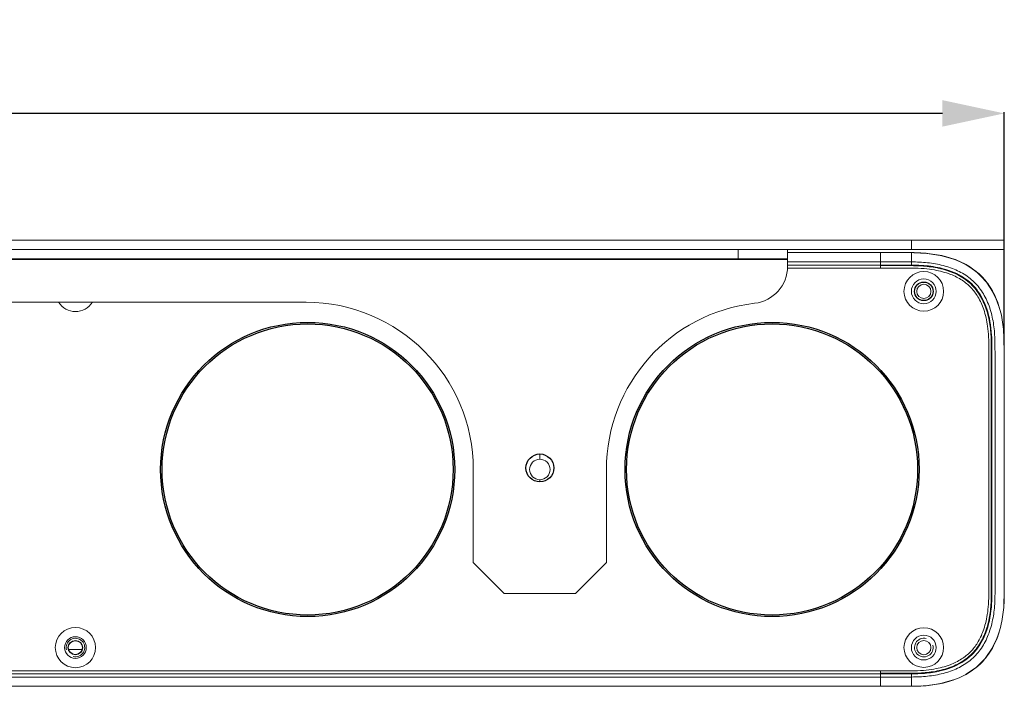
# Model space of a CAD drawing. Header units: millimetres. Extents: x 18546 to 26367, y -13731 to -7651.
# Tile 17 of 40: x 25054 to 25213, y -7810 to -7703. Entities that reach past the tile are written whole.
import ezdxf

# ---------------------------------------------------------------- set-up
doc = ezdxf.new("R2010")
doc.units = ezdxf.units.MM
doc.header["$LTSCALE"] = 50
doc.header["$PDMODE"] = 2
doc.layers.get('0').update_dxf_attribs({"lineweight": 18})
doc.layers.add('02___PRT_ALL_AXES', color=7, linetype='Continuous')
doc.layers.add('03___PRT_ALL_CURVES', color=7, linetype='Continuous')
doc.styles.get("Standard").update_dxf_attribs({"font": 'txt', "bigfont": 'gbcbig.shx'})
doc.dimstyles.new('DIMSTYLE_1', dxfattribs={"dimtxt": 3.5, "dimasz": 3.5, "dimexe": 0.18, "dimexo": 0.0625, "dimgap": 0.09, "dimtad": 1, "dimdsep": 46, "dimtxsty": 'Standard', "dimblk": '_FILLED', "dimblk1": '_FILLED', "dimblk2": '_FILLED', "dimcen": 0.09, "dimadec": 0, "dimazin": 0, "dimtp": 0.01, "dimtm": 0.01, "dimtfac": 1, "dimtofl": 0, "dimtmove": 0, "dimatfit": 3, "dimldrblk": '_FILLED', "dimfxl": 1, "dimtolj": 1, "dimarcsym": 0})

# ---------------------------------------------------------------- blocks, each defined once
blk = doc.blocks.new('_FILLED')
at = {"color": 0, "linetype": 'ByBlock'}
blk.add_solid([(0, 0), (-1, 0.214), (-1, -0.214)], dxfattribs=at)
blk = doc.blocks.new('*D40')
at = {"color": 0, "linetype": 'Continuous', "lineweight": -2, "ltscale": 0.6, "transparency": 16777216}
for p, q in [((24313.01, -7755.36), (24313.01, -7717.76)), ((25203.01, -7717.94), (24323.01, -7717.94)), ((25213.01, -7755.36), (25213.01, -7717.76))]:
    blk.add_line(p, q, dxfattribs=at)
at = {"layer": 'Defpoints', "color": 0, "linetype": 'Continuous', "ltscale": 0.6, "transparency": 16777216}
for p in [(24313.01, -7717.94), (24313.01, -7755.42), (25213.01, -7755.42)]:
    blk.add_point(p, dxfattribs=at)
at = {"color": 0, "linetype": 'Continuous', "lineweight": -2, "ltscale": 0.6, "transparency": 16777216, "xscale": 10, "yscale": 10, "zscale": 10, "rotation": 180}
blk.add_blockref('_FILLED', (24313.01, -7717.94), dxfattribs=at)
at = {"color": 0, "linetype": 'Continuous', "lineweight": -2, "ltscale": 0.6, "transparency": 16777216, "xscale": 10, "yscale": 10, "zscale": 10}
blk.add_blockref('_FILLED', (25213.01, -7717.94), dxfattribs=at)
at = {"color": 0, "linetype": 'Continuous', "ltscale": 0.6, "transparency": 16777216, "insert": (24763.01, -7711.35), "char_height": 13, "attachment_point": 5}
blk.add_mtext('\\A1;{\\fSimSun|b0|i0|c134|p2;900mm}', dxfattribs=at)

msp = doc.modelspace()

# ---------------------------------------------------------------- linework, layer by layer
at = {"color": 3, "linetype": 'Continuous'}
for p, q in [((24313.01, -7738.42), (25213.01, -7738.42)), ((24348.01, -7741.42), (25178.01, -7741.42)), ((25178.01, -7741.52), (24348.01, -7741.52)), ((25178.01, -7741.42), (25178.01, -7742.63)), ((25177.99, -7742.92), (25198.01, -7742.92)), ((24800.76, -7748.42), (25100.26, -7748.42)), ((25138.01, -7772.92), (25138.01, -7773.77)), ((25127.26, -7790.42), (25127.26, -7775.42)), ((25148.76, -7790.42), (25148.76, -7775.42)), ((25138.01, -7777.42), (25138.01, -7777.07)), ((25127.26, -7790.42), (25132.26, -7795.42)), ((25143.76, -7795.42), (25148.76, -7790.42)), ((25143.76, -7795.42), (25132.26, -7795.42)), ((25198.01, -7807.92), (24328.01, -7807.92))]:
    msp.add_line(p, q, dxfattribs=at)
at = {"color": 7, "linetype": 'Continuous'}
for p, q in [((25198.01, -7739.92), (25198.01, -7738.42)), ((25213.01, -7739.92), (25213.01, -7738.42)), ((25213.01, -7739.92), (24313.01, -7739.92)), ((25170.01, -7741.42), (25170.01, -7739.92)), ((25178.01, -7741.42), (25178.01, -7739.92)), ((25198.01, -7740.42), (25178.01, -7740.42)), ((25193.01, -7740.42), (25193.01, -7742.92)), ((25198.01, -7740.42), (25198.01, -7742.52)), ((25200.54, -7740.54), (25198.01, -7740.42)), ((25200.38, -7740.52), (25198.01, -7740.42)), ((25198.44, -7740.42), (25198.01, -7740.42)), ((25200.42, -7740.53), (25198.49, -7740.44)), ((25202.99, -7740.92), (25200.54, -7740.54)), ((25203.53, -7741.05), (25202.57, -7740.84)), ((25205.21, -7741.59), (25202.99, -7740.92)), ((25204.95, -7741.5), (25204.85, -7741.45)), ((25205.31, -7741.64), (25205.17, -7741.57)), ((25207.21, -7742.56), (25205.21, -7741.59)), ((25198.01, -7741.92), (25178.01, -7741.92)), ((25198.01, -7742.42), (25178.01, -7742.42)), ((25198.01, -7742.52), (25193.01, -7742.52)), ((25208.86, -7743.79), (25207.19, -7742.55)), ((25209.99, -7745.01), (25208.86, -7743.79)), ((25211.06, -7746.56), (25209.91, -7744.88)), ((25210.33, -7745.42), (25210.13, -7745.16)), ((25210.62, -7745.83), (25210.33, -7745.42)), ((25211.47, -7747.34), (25210.36, -7745.46)), ((25211.35, -7747.1), (25210.49, -7745.64)), ((25210.92, -7746.31), (25210.62, -7745.83)), ((25211.1, -7746.62), (25210.92, -7746.31)), ((25211.94, -7748.47), (25211.06, -7746.56)), ((25211.46, -7747.32), (25211.1, -7746.62)), ((25211.3, -7747.01), (25211.48, -7747.36)), ((25211.92, -7748.43), (25211.35, -7747.1)), ((25211.52, -7747.44), (25211.46, -7747.32)), ((25212.24, -7749.4), (25211.47, -7747.34)), ((25212.24, -7749.4), (25211.92, -7748.43)), ((25212.09, -7749.01), (25211.94, -7748.47)), ((25212.26, -7749.46), (25212.09, -7748.91)), ((25213.01, -7795.42), (25213.01, -7755.41)), ((25212.91, -7797.66), (25213.01, -7795.42)), ((25211.69, -7803.01), (25212.08, -7801.94)), ((25211.78, -7802.79), (25212.18, -7801.66)), ((25211.94, -7802.37), (25212.01, -7802.13)), ((25211.06, -7804.28), (25211.94, -7802.37)), ((25211.1, -7804.22), (25211.69, -7803.01)), ((25211.23, -7803.97), (25211.78, -7802.79)), ((25064.16, -7804.46), (25061.86, -7804.46)), ((25209.91, -7805.96), (25211.06, -7804.28)), ((25210.92, -7804.49), (25211.23, -7803.97)), ((25210.94, -7804.5), (25211.1, -7804.22)), ((25208.47, -7807.39), (25209.91, -7805.96)), ((25209.26, -7806.67), (25209.65, -7806.26)), ((25209.65, -7806.26), (25209.93, -7805.94)), ((24328.01, -7808.42), (25198.01, -7808.42)), ((25193.01, -7807.92), (25193.01, -7810.42)), ((25193.01, -7808.32), (25198.01, -7808.32)), ((25198.01, -7810.42), (25198.01, -7808.32)), ((25206.76, -7808.54), (25206.77, -7808.53)), ((24328.01, -7808.92), (25198.01, -7808.92)), ((25200.4, -7810.32), (25202.72, -7809.98)), ((25202.72, -7809.98), (25204.8, -7809.4)), ((24328.01, -7810.42), (25198.01, -7810.42)), ((25198.01, -7810.42), (25200.4, -7810.32)), ((25198.01, -7810.42), (25200.11, -7810.33)), ((25198.03, -7810.42), (25199.68, -7810.37))]:
    msp.add_line(p, q, dxfattribs=at)
for points in [[(25200.38, -7740.52), (25200.02, -7740.49), (25199.52, -7740.46), (25198.99, -7740.44), (25198.44, -7740.42)], [(25204.85, -7741.45), (25202.72, -7740.86), (25202.57, -7740.84)], [(25205.17, -7741.57), (25202.89, -7740.9), (25202.71, -7740.87)], [(25205.41, -7741.68), (25204.71, -7741.4), (25203.53, -7741.05)], [(25209.91, -7744.88), (25208.47, -7743.45), (25206.78, -7742.32)], [(25210.36, -7745.46), (25208.93, -7743.85), (25207.21, -7742.56)], [(25209.92, -7744.9), (25209.65, -7744.58), (25209.25, -7744.16)], [(25211.23, -7746.87), (25210.16, -7745.19), (25210.13, -7745.16)], [(25212.09, -7748.91), (25211.91, -7748.39), (25211.72, -7747.9), (25211.52, -7747.44)], [(25213.01, -7755.42), (25212.9, -7752.9), (25212.88, -7752.78)], [(25212.91, -7797.66), (25212.96, -7797.11), (25213.01, -7795.42)], [(25208.67, -7807.22), (25209.69, -7806.22), (25209.7, -7806.2)], [(25206.77, -7808.53), (25206.77, -7808.53), (25208.47, -7807.39)], [(25206.79, -7808.49), (25207.49, -7808.1), (25208.67, -7807.22)], [(25200.75, -7810.27), (25202.72, -7809.98), (25204.81, -7809.4)], [(25200.94, -7810.25), (25201.47, -7810.19), (25203.13, -7809.89), (25203.95, -7809.65)], [(25198.01, -7810.42), (25198.44, -7810.42), (25199, -7810.4), (25199.52, -7810.38), (25199.68, -7810.37)]]:
    msp.add_lwpolyline(points, dxfattribs=at)
at = {"color": 3, "linetype": 'Continuous'}
for centre, radius in [((25200.01, -7746.67), 3.2), ((25138.01, -7775.42), 1.65), ((25063.01, -7804.17), 3.25), ((25200.01, -7804.17), 3.2)]:
    msp.add_circle(centre, radius, dxfattribs=at)
at = {"color": 7, "linetype": 'Continuous'}
for centre, radius in [((25200.01, -7746.67), 2), ((25200.01, -7746.67), 1.15), ((25200.01, -7804.17), 2), ((25063.01, -7804.17), 1.75), ((25200.01, -7804.17), 1.15)]:
    msp.add_circle(centre, radius, dxfattribs=at)
at = {"color": 3, "linetype": 'Continuous'}
for centre, radius, start, end in [((25172.01, -7742.63), 6, 276.525, 0), ((25198, -7770.76), 27.84, 89.8132, 89.9729), ((25063.01, -7746.67), 3.25, 212.6844, 327.3156), ((25100.26, -7775.42), 27, 0, 90), ((25175.76, -7775.42), 27, 96.525, 180)]:
    msp.add_arc(centre, radius, start, end, dxfattribs=at)
at = {"color": 7, "linetype": 'Continuous'}
msp.add_arc((25198.03, -7768.18), 25.76, 86.4948, 90.0317, dxfattribs=at)
at = {"color": 2, "linetype": 'Continuous'}
for centre, start, end in [((25200.01, -7746.67), 75, 15), ((25063.01, -7804.17), 255, 195), ((25200.01, -7804.17), 75, 15)]:
    msp.add_arc(centre, 1.5, start, end, dxfattribs=at)
at = {"color": 7, "linetype": 'Continuous'}
for points, knots in [([(25213.01, -7755.42), (25213, -7754.91), (25212.98, -7753.9), (25212.82, -7751.88), (25212.44, -7749.88), (25211.77, -7747.96), (25211.11, -7746.58), (25210.28, -7745.29), (25209.28, -7744.14), (25208.13, -7743.15), (25206.43, -7742.04), (25204.05, -7741.09), (25201.05, -7740.52), (25199.02, -7740.42), (25198.01, -7740.42)], [0, 0, 0, 0, 0.062586, 0.125078, 0.24979, 0.312484, 0.37529, 0.437875, 0.500275, 0.562654, 0.625023, 0.749917, 0.875191, 1, 1, 1, 1]), ([(25198.01, -7741.92), (25198.88, -7741.92), (25200.18, -7741.98), (25201.89, -7742.21), (25203.13, -7742.48), (25204.33, -7742.84), (25205.47, -7743.31), (25206.54, -7743.89), (25207.52, -7744.58), (25208.4, -7745.39), (25209.16, -7746.32), (25209.81, -7747.34), (25210.52, -7748.82), (25211.01, -7750.42), (25211.31, -7752.08), (25211.44, -7753.37), (25211.5, -7754.69), (25211.51, -7756.04), (25211.51, -7757.4), (25211.51, -7758.78), (25211.51, -7760.17), (25211.51, -7762.02), (25211.51, -7764.33), (25211.51, -7767.1), (25211.51, -7770.8), (25211.51, -7775.41), (25211.51, -7780.03), (25211.51, -7783.73), (25211.51, -7786.51), (25211.51, -7788.83), (25211.51, -7790.68), (25211.51, -7792.06), (25211.51, -7793.44), (25211.51, -7794.8), (25211.51, -7796.14), (25211.45, -7797.46), (25211.31, -7798.75), (25211.01, -7800.42), (25210.4, -7802.4), (25209.42, -7804.21), (25208.4, -7805.44), (25207.52, -7806.25), (25206.55, -7806.95), (25205.48, -7807.53), (25204.34, -7808), (25202.73, -7808.48), (25200.61, -7808.84), (25198.88, -7808.92), (25198.01, -7808.92)], [0, 0, 0, 0, 0.031021, 0.046357, 0.061509, 0.076442, 0.091116, 0.105531, 0.119751, 0.133891, 0.148089, 0.162468, 0.177061, 0.206743, 0.221906, 0.237342, 0.253068, 0.269084, 0.285351, 0.301798, 0.318336, 0.334884, 0.367943, 0.400965, 0.433964, 0.499951, 0.566, 0.599056, 0.632134, 0.665233, 0.681791, 0.698328, 0.714754, 0.730973, 0.746933, 0.76265, 0.778143, 0.793385, 0.823078, 0.851833, 0.866009, 0.880174, 0.894418, 0.90882, 0.923459, 0.938369, 0.968905, 1, 1, 1, 1]), ([(25198.01, -7808.32), (25198.87, -7808.32), (25200.58, -7808.24), (25202.69, -7807.88), (25204.33, -7807.37), (25205.51, -7806.85), (25206.61, -7806.2), (25207.61, -7805.39), (25208.48, -7804.44), (25209.2, -7803.37), (25209.77, -7802.22), (25210.2, -7801.01), (25210.52, -7799.76), (25210.74, -7798.5), (25210.86, -7797.22), (25210.91, -7795.94), (25210.91, -7794.87), (25210.91, -7794.01), (25210.91, -7793.16), (25210.91, -7792.09), (25210.91, -7790.38), (25210.91, -7788.24), (25210.91, -7785.68), (25210.91, -7783.11), (25210.91, -7779.69), (25210.91, -7775.42), (25210.91, -7771.14), (25210.91, -7767.72), (25210.91, -7765.16), (25210.91, -7762.59), (25210.91, -7760.45), (25210.91, -7758.74), (25210.91, -7757.46), (25210.91, -7756.18), (25210.91, -7754.9), (25210.86, -7753.61), (25210.69, -7751.91), (25210.35, -7750.23), (25209.76, -7748.62), (25209.19, -7747.47), (25208.48, -7746.4), (25207.61, -7745.45), (25206.61, -7744.64), (25205.5, -7743.98), (25204.32, -7743.47), (25202.69, -7742.96), (25200.58, -7742.6), (25198.87, -7742.52), (25198.01, -7742.52)], [0, 0, 0, 0, 0.031253, 0.062496, 0.078129, 0.093762, 0.109392, 0.125019, 0.140643, 0.156265, 0.171887, 0.18751, 0.203133, 0.218757, 0.234382, 0.250009, 0.265636, 0.27345, 0.281264, 0.296891, 0.312519, 0.343774, 0.375029, 0.406285, 0.43754, 0.500051, 0.562561, 0.593816, 0.625072, 0.656327, 0.687582, 0.70321, 0.718837, 0.734465, 0.750093, 0.76572, 0.781346, 0.812568, 0.828191, 0.843812, 0.85943, 0.875047, 0.890664, 0.906283, 0.921904, 0.937527, 0.968757, 1, 1, 1, 1]), ([(25199.6, -7742.47), (25200.65, -7742.53), (25202.99, -7742.84), (25206.18, -7744.03), (25208.74, -7746.27), (25210.41, -7749.58), (25211.02, -7753.14), (25211.01, -7756.87), (25211.01, -7764.18), (25211.01, -7775.42), (25211.02, -7786.64), (25211.01, -7793.31), (25211.02, -7795.43), (25210.97, -7798.02), (25210.41, -7801.27), (25208.75, -7804.55), (25206.18, -7806.81), (25203.15, -7807.94), (25200.99, -7808.26), (25200.12, -7808.33)], [0, 0, 0, 0, 0.041069, 0.093507, 0.141721, 0.192091, 0.250308, 0.287209, 0.332317, 0.512751, 0.693184, 0.738292, 0.750619, 0.773473, 0.827614, 0.874456, 0.919295, 0.968061, 1, 1, 1, 1]), ([(25213.01, -7795.42), (25213.01, -7796.43), (25212.91, -7798.46), (25212.43, -7800.97), (25211.77, -7802.89), (25211.11, -7804.26), (25210.28, -7805.54), (25209.28, -7806.7), (25208.13, -7807.7), (25206.85, -7808.52), (25205.48, -7809.18), (25203.56, -7809.84), (25201.05, -7810.32), (25199.03, -7810.42), (25198.01, -7810.42)], [0, 0, 0, 0, 0.125159, 0.249972, 0.312488, 0.375078, 0.437651, 0.500147, 0.562571, 0.624971, 0.687486, 0.750091, 0.874946, 1, 1, 1, 1])]:
    msp.add_open_spline(points, degree=3, knots=knots, dxfattribs=at)
at = {"color": 3, "linetype": 'Continuous'}
for points, knots in [([(25210.51, -7756.06), (25210.51, -7755.38), (25210.5, -7754.12), (25210.31, -7751.94), (25209.82, -7749.73), (25209, -7747.89), (25208.23, -7746.76), (25207.43, -7745.81), (25206.17, -7744.77), (25204.18, -7743.78), (25202.08, -7743.23), (25199.97, -7742.97), (25198.75, -7742.92), (25198.09, -7742.92)], [0, 0, 0, 0, 0.096561, 0.179866, 0.313088, 0.419428, 0.465392, 0.508734, 0.596228, 0.696896, 0.825197, 0.90535, 1, 1, 1, 1]), ([(25210.51, -7795.22), (25210.52, -7794.65), (25210.51, -7793.45), (25210.51, -7791.56), (25210.51, -7789.49), (25210.51, -7787.24), (25210.51, -7784.8), (25210.51, -7781.14), (25210.51, -7774.25), (25210.51, -7766.74), (25210.51, -7760.56), (25210.51, -7757.85), (25210.51, -7756.64), (25210.51, -7756.06)], [0, 0, 0, 0, 0.04369, 0.09197, 0.144779, 0.202226, 0.264461, 0.33163, 0.482302, 0.792657, 0.90666, 0.955583, 1, 1, 1, 1]), ([(25198.01, -7807.92), (25198.67, -7807.92), (25199.89, -7807.88), (25201.99, -7807.62), (25204.09, -7807.09), (25206.08, -7806.12), (25207.35, -7805.1), (25208.16, -7804.18), (25208.92, -7803.09), (25209.54, -7801.76), (25210.01, -7800.21), (25210.3, -7798.77), (25210.48, -7797.08), (25210.51, -7795.87), (25210.51, -7795.22)], [0, 0, 0, 0, 0.096196, 0.177796, 0.307747, 0.409123, 0.49821, 0.542062, 0.587605, 0.691622, 0.753182, 0.823564, 0.905252, 1, 1, 1, 1])]:
    msp.add_open_spline(points, degree=3, knots=knots, dxfattribs=at)
at = {"color": 7, "linetype": 'Continuous'}
msp.add_open_spline([(25200.12, -7808.33), (25199.42, -7808.39), (25198.72, -7808.42), (25198.01, -7808.42)], degree=3, dxfattribs=at)
at = {"layer": '02___PRT_ALL_AXES', "color": 3, "linetype": 'Continuous'}
for centre, radius in [((25100.51, -7775.42), 23.75), ((25175.51, -7775.42), 23.75), ((25138.01, -7775.17), 2.25)]:
    msp.add_circle(centre, radius, dxfattribs=at)
at = {"layer": '02___PRT_ALL_AXES', "color": 7, "linetype": 'Continuous'}
for centre, radius in [((25100.51, -7775.42), 23.5), ((25175.51, -7775.42), 23.5), ((25063.01, -7804.17), 1.15)]:
    msp.add_circle(centre, radius, dxfattribs=at)
at = {"layer": '03___PRT_ALL_CURVES', "color": 4, "linetype": 'Continuous'}
msp.add_circle((25200.01, -7746.67), 1.5, dxfattribs=at)

# ---------------------------------------------------------------- dimensions: what is measured, and where the dimension line sits
at = {"color": 4, "linetype": 'Continuous'}
dim = msp.add_linear_dim(base=(24313.01, -7717.94), p1=(25213.01, -7755.42), p2=(24313.01, -7755.42), text='{\\fSimSun|b0|i0|c134|p2;<>mm}', dimstyle='DIMSTYLE_1', override={"dimtxt": 13, "dimasz": 10, "dimdec": 1}, dxfattribs=at)
dim.commit()
dim.dimension.update_dxf_attribs({"geometry": '*D40', "text_midpoint": (24763.01, -7711.35)})

doc.saveas('drawing.dxf')
